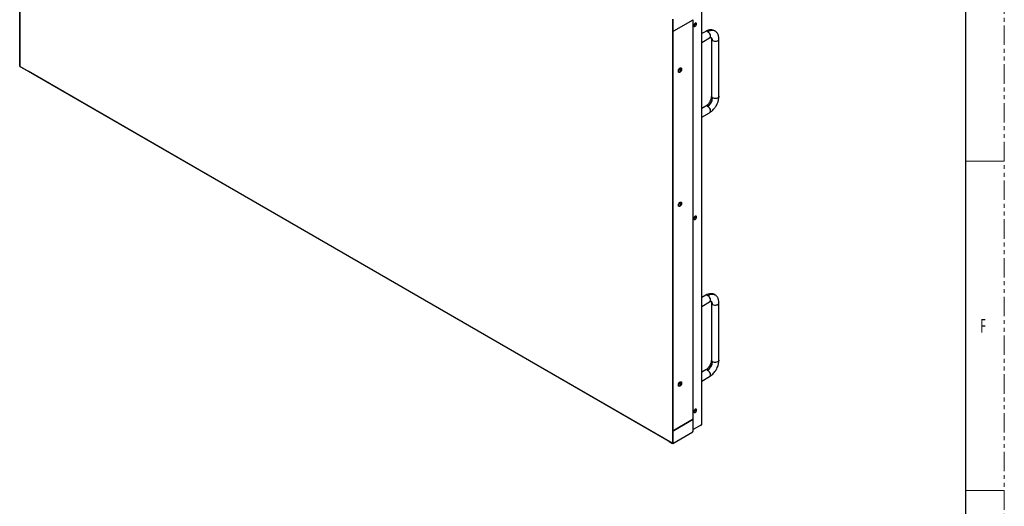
# Model space of a CAD drawing. Header units: millimetres. Extents: x 0 to 1118, y 0 to 864.
# Tile 68 of 69: x 795 to 1118, y 535 to 694. Entities that reach past the tile are written whole.
import ezdxf

# ---------------------------------------------------------------- set-up
doc = ezdxf.new("R2010")
doc.units = ezdxf.units.MM
doc.linetypes.add('PHANTOM', pattern=[12.7, 6.35, -1.27, 1.27, -1.27, 1.27, -1.27])
doc.styles.add('SLDTEXTSTYLE1', font='meiryo.ttc', dxfattribs={"width": 0.6})

msp = doc.modelspace()

# ---------------------------------------------------------------- linework, layer by layer
at = {"color": 7, "linetype": 'PHANTOM', "lineweight": 0}
msp.add_line((1117.6, 0), (1117.6, 863.6), dxfattribs=at)
at = {"color": 7, "linetype": 'Continuous', "lineweight": 30}
for p, q in [((1104.9, 838.2), (1104.9, 25.4)), ((794.9129, 817.7413), (794.9129, 678.7415)), ((794.8899, 681.8597), (794.8899, 814.7313)), ((794.9023, 814.7242), (794.9023, 681.8526)), ((1018.356, 699.3887), (1018.356, 561.29)), ((1018.4292, 561.3199), (1018.4292, 699.5629)), ((1008.8499, 694.2381), (1008.8499, 555.2384)), ((1008.8764, 694.2534), (1008.8764, 555.2537)), ((1008.9329, 694.2369), (1008.9614, 691.1833)), ((1008.9471, 694.2287), (1008.9824, 690.4318)), ((1009.3006, 690.4114), (1015.6469, 694.075)), ((1015.643, 563.1766), (1015.643, 694.0728)), ((1008.9612, 691.1975), (1008.9206, 691.1741)), ((1008.9206, 691.1741), (1008.9206, 558.3025)), ((1008.9206, 691.1741), (1008.9329, 691.1669)), ((1008.9329, 691.1669), (1008.9614, 691.1833)), ((1008.9329, 691.1669), (1008.9329, 558.2953)), ((1008.9683, 690.44), (1008.9614, 691.1833)), ((1008.9683, 690.44), (1008.9824, 690.4318)), ((1008.9824, 690.4318), (1009.3006, 690.4114)), ((1019.7286, 690.2511), (1018.4292, 689.5009)), ((1018.4292, 686.6143), (1020.9785, 688.086)), ((1021.5785, 687.7393), (1021.5785, 668.9589)), ((1022.7422, 690.4163), (1022.7797, 690.3934)), ((1024.0785, 668.9589), (1024.0785, 687.7393)), ((794.8758, 678.8101), (794.9038, 681.8534)), ((794.9023, 681.8526), (794.8899, 681.8597)), ((794.9129, 681.2965), (794.8899, 678.802)), ((794.9129, 681.8587), (794.9023, 681.8526)), ((794.8899, 678.802), (794.8758, 678.8101)), ((794.8899, 678.802), (794.8758, 678.8101)), ((794.8899, 678.802), (794.9129, 678.7887)), ((1008.8499, 555.2384), (794.9129, 678.7415)), ((794.9429, 678.7243), (794.9429, 678.71)), ((794.9429, 678.71), (796.113, 678.0488)), ((794.9429, 678.71), (794.9429, 678.6936)), ((797.4496, 677.2771), (794.9429, 678.6936)), ((1011.368, 676.9331), (1011.368, 678.2412)), ((1011.8285, 678.1163), (1011.8285, 677.6019)), ((1011.8285, 678.1163), (1011.8409, 678.1091)), ((1011.8409, 678.1091), (1011.8409, 677.5947)), ((797.6008, 677.1899), (797.6008, 677.1756)), ((1006.2327, 556.735), (797.6008, 677.1756)), ((1010.7626, 676.9722), (1010.7626, 677.4866)), ((1011.8285, 677.6019), (1011.8409, 677.5947)), ((1019.7286, 665.7549), (1018.4292, 665.0047)), ((1018.4292, 662.118), (1020.9785, 663.5897)), ((1011.368, 633.018), (1011.368, 634.2156)), ((1019.7286, 603.7631), (1018.4292, 603.0129)), ((1022.7422, 603.9283), (1022.7797, 603.9054)), ((1018.4292, 600.1263), (1020.9785, 601.598)), ((1021.5785, 601.2513), (1021.5785, 582.4709)), ((1024.0785, 582.4709), (1024.0785, 601.2513)), ((1019.7286, 579.2669), (1018.4292, 578.5167)), ((1010.7626, 574.0881), (1010.7626, 574.6025)), ((1011.368, 574.0489), (1011.368, 575.3571)), ((1011.8285, 575.2321), (1011.8285, 574.7177)), ((1011.8285, 575.2321), (1011.8409, 575.225)), ((1011.8285, 574.7177), (1011.8409, 574.7106)), ((1011.8409, 575.225), (1011.8409, 574.7106)), ((1018.4292, 575.63), (1020.9785, 577.1017)), ((1008.9206, 567.701), (1008.8764, 567.7265)), ((1008.9206, 567.2928), (1008.8764, 567.3183)), ((1008.9206, 563.0066), (1008.8764, 563.0321)), ((1009.2865, 559.4628), (1015.6328, 563.1265)), ((1015.6469, 563.1183), (1009.3006, 559.4547)), ((1015.6469, 559.2938), (1015.6469, 563.1183)), ((1015.6586, 559.3099), (1015.6586, 563.1352)), ((1008.8764, 558.9704), (1008.9206, 558.9449)), ((1008.9206, 558.7612), (1008.8764, 558.7867)), ((1008.8764, 558.7867), (1008.9206, 558.7612)), ((1008.9824, 559.0668), (1008.9471, 555.2291)), ((1008.9613, 558.3117), (1008.9683, 559.075)), ((1008.9683, 559.075), (1009.2865, 559.4628)), ((1008.9824, 559.0668), (1008.9683, 559.075)), ((1009.3006, 559.4547), (1008.9824, 559.0668)), ((1008.9954, 555.1892), (1015.5015, 558.9451)), ((1008.9998, 555.1986), (1015.5055, 558.9543)), ((1009.3006, 559.4547), (1009.2865, 559.4628)), ((1018.356, 561.29), (1015.6586, 559.7328)), ((1006.2327, 556.7493), (1006.2327, 556.735)), ((1006.245, 556.7421), (1006.2327, 556.735)), ((1008.8797, 555.1905), (1006.426, 556.6376)), ((1007.7344, 555.8823), (1008.8797, 555.2068)), ((1008.8764, 555.2537), (1008.8499, 555.2384)), ((1008.9362, 555.5967), (1008.8764, 555.6313)), ((1008.8764, 555.617), (1008.9361, 555.5825)), ((1008.9856, 555.2069), (1008.8797, 555.2068)), ((1008.8797, 555.2068), (1008.8797, 555.1905)), ((1008.9858, 555.1905), (1008.8797, 555.1905)), ((1008.9329, 558.2953), (1008.9206, 558.3025)), ((1008.9329, 558.2953), (1008.9613, 558.3117)), ((1008.9329, 555.2373), (1008.9613, 558.3117)), ((1008.9471, 555.2291), (1008.9329, 555.2373)), ((1008.9329, 555.2373), (1008.9471, 555.2291)), ((1008.9471, 555.2291), (1008.9998, 555.1986)), ((1008.9998, 555.1986), (1008.9857, 555.2068)), ((1008.9858, 555.1905), (1008.9858, 555.2068))]:
    msp.add_line(p, q, dxfattribs=at)
at = {"color": 8, "linetype": 'Continuous', "lineweight": 30}
for p, q in [((1015.6328, 563.1265), (1015.6328, 694.0669)), ((1011.5625, 678.2859), (1011.5625, 677.1176)), ((1011.5625, 634.2537), (1011.5625, 633.2111)), ((1011.5625, 575.4018), (1011.5625, 574.2334))]:
    msp.add_line(p, q, dxfattribs=at)
at = {"color": 7, "linetype": 'Continuous', "lineweight": 0}
for p, q in [((1104.9, 647.7), (1117.6, 647.7)), ((1104.9, 539.75), (1117.6, 539.75))]:
    msp.add_line(p, q, dxfattribs=at)
at = {"color": 7, "linetype": 'Continuous', "lineweight": 30, "flags": 128}
for points in [[(1016.2966, 692.9529), (1016.1241, 692.8137), (1015.9778, 692.6164), (1015.8801, 692.3911), (1015.8458, 692.1721), (1015.8801, 691.9927), (1015.9778, 691.8803), (1016.1241, 691.8518), (1016.2966, 691.9118), (1016.4691, 692.051), (1016.6153, 692.2483), (1016.713, 692.4736), (1016.7474, 692.6926), (1016.713, 692.872), (1016.6153, 692.9844), (1016.4691, 693.0129), (1016.2966, 692.9529)], [(1016.2966, 629.671), (1016.1241, 629.5318), (1015.9778, 629.3345), (1015.8801, 629.1092), (1015.8458, 628.8902), (1015.8801, 628.7108), (1015.9778, 628.5983), (1016.1241, 628.5699), (1016.2966, 628.6299), (1016.4691, 628.7691), (1016.6153, 628.9664), (1016.713, 629.1917), (1016.7474, 629.4107), (1016.713, 629.5901), (1016.6153, 629.7025), (1016.4691, 629.7309), (1016.2966, 629.671)], [(1016.2966, 566.3891), (1016.1241, 566.2499), (1015.9778, 566.0526), (1015.8801, 565.8273), (1015.8458, 565.6083), (1015.8801, 565.4289), (1015.9778, 565.3164), (1016.1241, 565.288), (1016.2966, 565.348), (1016.4691, 565.4872), (1016.6153, 565.6845), (1016.713, 565.9097), (1016.7474, 566.1288), (1016.713, 566.3082), (1016.6153, 566.4206), (1016.4691, 566.449), (1016.2966, 566.3891)]]:
    msp.add_lwpolyline(points, dxfattribs=at)
at = {"color": 8, "linetype": 'Continuous', "lineweight": 30, "flags": 128}
for points in [[(1016.2477, 692.816), (1016.2709, 692.7805), (1016.2877, 692.6926), (1016.2709, 692.5852), (1016.223, 692.4748), (1016.1513, 692.3781), (1016.0668, 692.3099), (1015.9822, 692.2805), (1015.9105, 692.2944), (1015.9095, 692.295)], [(1020.3536, 690.1892), (1020.8316, 690.4257), (1021.2999, 690.5784), (1021.7489, 690.6442), (1022.1695, 690.6218), (1022.5531, 690.5116), (1022.7422, 690.4163)], [(1020.3536, 690.1892), (1020.6026, 690.0041), (1020.8315, 689.7513), (1021.0216, 689.4513), (1021.1576, 689.1284), (1021.2285, 688.8087), (1021.2285, 688.5182), (1021.1576, 688.2804), (1021.0216, 688.1145), (1020.9785, 688.086)], [(1021.9446, 687.2291), (1022.2294, 687.106), (1022.5628, 687.0342), (1022.9176, 687.0196), (1023.2653, 687.0632), (1023.5776, 687.1617), (1023.8291, 687.3069), (1023.9997, 687.4872), (1024.0753, 687.6879), (1024.0785, 687.7399)], [(1024.0785, 668.9589), (1024.0753, 668.9074), (1023.9997, 668.7067), (1023.8291, 668.5265), (1023.5776, 668.3812), (1023.2653, 668.2828), (1022.9176, 668.2391), (1022.5628, 668.2538), (1022.2294, 668.3256), (1021.9446, 668.4486)], [(1020.3536, 665.693), (1020.6026, 665.5079), (1020.8315, 665.2551), (1021.0216, 664.9551), (1021.1576, 664.6322), (1021.2285, 664.3125), (1021.2285, 664.022), (1021.1576, 663.7841), (1021.0216, 663.6183), (1020.9785, 663.5897)], [(1016.2477, 629.5341), (1016.2709, 629.4986), (1016.2877, 629.4107), (1016.2709, 629.3033), (1016.223, 629.1929), (1016.1513, 629.0962), (1016.0668, 629.0279), (1015.9822, 628.9985), (1015.9105, 629.0125), (1015.9095, 629.0131)], [(1020.3536, 603.7012), (1020.8316, 603.9377), (1021.2999, 604.0904), (1021.7489, 604.1562), (1022.1695, 604.1338), (1022.5531, 604.0236), (1022.7422, 603.9283)], [(1020.3536, 603.7012), (1020.6026, 603.5161), (1020.8315, 603.2633), (1021.0216, 602.9633), (1021.1576, 602.6404), (1021.2285, 602.3207), (1021.2285, 602.0302), (1021.1576, 601.7924), (1021.0216, 601.6265), (1020.9785, 601.598)], [(1021.9446, 600.7411), (1022.2294, 600.618), (1022.5628, 600.5462), (1022.9176, 600.5316), (1023.2653, 600.5752), (1023.5776, 600.6737), (1023.8291, 600.8189), (1023.9997, 600.9992), (1024.0753, 601.1999), (1024.0785, 601.2519)], [(1024.0785, 582.4709), (1024.0753, 582.4194), (1023.9997, 582.2187), (1023.8291, 582.0384), (1023.5776, 581.8932), (1023.2653, 581.7948), (1022.9176, 581.7511), (1022.5628, 581.7658), (1022.2294, 581.8376), (1021.9446, 581.9606)], [(1020.3536, 579.205), (1020.6026, 579.0199), (1020.8315, 578.7671), (1021.0216, 578.4671), (1021.1576, 578.1441), (1021.2285, 577.8245), (1021.2285, 577.534), (1021.1576, 577.2961), (1021.0216, 577.1303), (1020.9785, 577.1017)], [(1016.2477, 566.2522), (1016.2709, 566.2167), (1016.2877, 566.1288), (1016.2709, 566.0214), (1016.223, 565.911), (1016.1513, 565.8143), (1016.0668, 565.746), (1015.9822, 565.7166), (1015.9105, 565.7306), (1015.9095, 565.7312)]]:
    msp.add_lwpolyline(points, dxfattribs=at)
at = {"color": 8, "linetype": 'Continuous', "lineweight": 30}
for centre, radius, start, end in [((1019.9887, 689.6906), 0.6179, 53.802666, 114.887766), ((1020.8754, 687.3658), 1.0779, 352.715078, 56.036478), ((1022.1941, 687.7947), 0.6182, 185.212259, 246.195403), ((1022.1939, 669.014), 0.6179, 185.115398, 246.204449), ((1019.9887, 665.1943), 0.6179, 53.803111, 114.886768), ((1019.9887, 603.2026), 0.6179, 53.802512, 114.887367), ((1020.8743, 600.8773), 1.079, 352.749358, 56.002072), ((1022.1941, 601.3067), 0.6182, 185.212259, 246.195403), ((1022.1939, 582.526), 0.6179, 185.115398, 246.204449), ((1019.9887, 578.7063), 0.6179, 53.803557, 114.885769)]:
    msp.add_arc(centre, radius, start, end, dxfattribs=at)
at = {"color": 7, "linetype": 'Continuous', "lineweight": 30}
for centre, radius, start, end in [((1010.5757, 677.962), 0.4743, 296.019759, 358.724169), ((1018.4903, 668.6058), 3.4578, 302.605478, 357.39455), ((1018.4903, 582.1178), 3.4578, 302.605569, 357.394458), ((1010.5757, 575.0778), 0.4743, 296.019272, 358.724656)]:
    msp.add_arc(centre, radius, start, end, dxfattribs=at)
for points, knots in [([(1015.9443, 692.2627), (1015.9451, 692.2616), (1015.9484, 692.2563), (1015.9393, 692.2825), (1015.9412, 692.3436), (1015.9597, 692.4345), (1016.0019, 692.5419), (1016.0673, 692.6521), (1016.1435, 692.741), (1016.1995, 692.7858), (1016.237, 692.8093), (1016.2656, 692.8215), (1016.2675, 692.8214), (1016.2684, 692.8214)], [0, 0, 0, 0, 0.02702299, 0.12645516, 0.22678512, 0.33183154, 0.44757546, 0.57170731, 0.69773758, 0.80361778, 0.83806373, 0.91609423, 1, 1, 1, 1]), ([(1022.7284, 690.4244), (1022.5299, 690.5186), (1022.1098, 690.7182), (1021.3711, 690.7832), (1020.5528, 690.6601), (1020.005, 690.3882), (1019.7288, 690.2511)], [0, 0, 0, 0, 0.22129882, 0.46849062, 0.73206337, 1, 1, 1, 1]), ([(1020.9784, 688.0859), (1021.092, 688.153), (1021.3178, 688.2863), (1021.4251, 688.2682), (1021.4785, 688.2592)], [0, 0, 0, 0, 0.50296629, 1, 1, 1, 1]), ([(1021.4785, 688.2592), (1021.513, 688.2175), (1021.5824, 688.1336), (1021.5798, 687.8712), (1021.5785, 687.7392)], [0, 0, 0, 0, 0.49703032, 1, 1, 1, 1]), ([(1024.0785, 687.7395), (1024.0696, 687.9498), (1024.05, 688.4197), (1023.8918, 688.9969), (1023.6695, 689.4737), (1023.4274, 689.8348), (1023.1171, 690.1694), (1022.8604, 690.3377), (1022.7284, 690.4244)], [0, 0, 0, 0, 0.18452807, 0.41209131, 0.54313742, 0.68539915, 0.83812882, 1, 1, 1, 1]), ([(1010.7502, 677.4938), (1010.7766, 677.568), (1010.8295, 677.7165), (1010.9609, 677.9261), (1011.1172, 678.1024), (1011.2897, 678.2319), (1011.4602, 678.299), (1011.5947, 678.3112), (1011.6553, 678.2772), (1011.6751, 678.2661)], [0, 0, 0, 0, 0.15422729, 0.3084544, 0.46268142, 0.6169087, 0.77113582, 0.92536298, 1, 1, 1, 1]), ([(1010.7626, 677.4866), (1010.789, 677.5609), (1010.8418, 677.7094), (1010.9733, 677.9189), (1011.1296, 678.0952), (1011.3021, 678.2247), (1011.4725, 678.2918), (1011.6071, 678.3041), (1011.6677, 678.27), (1011.6875, 678.259)], [0, 0, 0, 0, 0.15422729, 0.3084544, 0.46268142, 0.6169087, 0.77113582, 0.92536298, 1, 1, 1, 1]), ([(1011.721, 678.2445), (1011.7277, 678.2416), (1011.7775, 678.2202), (1011.8048, 678.1645), (1011.8285, 678.1163)], [0, 0, 0, 0, 0.13375836, 1, 1, 1, 1]), ([(1011.7334, 678.2374), (1011.74, 678.2345), (1011.7898, 678.213), (1011.8172, 678.1574), (1011.8409, 678.1091)], [0, 0, 0, 0, 0.13375836, 1, 1, 1, 1]), ([(1010.9036, 676.8295), (1010.8807, 676.8381), (1010.8132, 676.8632), (1010.7752, 676.9332), (1010.7502, 676.9794)], [0, 0, 0, 0, 0.34039425, 1, 1, 1, 1]), ([(1010.916, 676.8224), (1010.893, 676.8309), (1010.8256, 676.856), (1010.7876, 676.926), (1010.7626, 676.9722)], [0, 0, 0, 0, 0.34039425, 1, 1, 1, 1]), ([(1011.8285, 677.6019), (1011.8021, 677.5276), (1011.7493, 677.3791), (1011.6179, 677.1697), (1011.4614, 676.9929), (1011.2897, 676.8651), (1011.1162, 676.7916), (1011.0154, 676.7976), (1010.965, 676.8006)], [0, 0, 0, 0, 0.16666686, 0.33333361, 0.50000041, 0.6666668, 0.83333335, 1, 1, 1, 1]), ([(1011.8409, 677.5947), (1011.8145, 677.5205), (1011.7616, 677.3719), (1011.6303, 677.1625), (1011.4737, 676.9857), (1011.302, 676.858), (1011.1285, 676.7845), (1011.0278, 676.7905), (1010.9774, 676.7935)], [0, 0, 0, 0, 0.16666686, 0.33333361, 0.50000041, 0.6666668, 0.83333335, 1, 1, 1, 1]), ([(1021.5785, 668.9588), (1021.5693, 668.8017), (1021.5521, 668.5074), (1021.4051, 667.951), (1021.1878, 667.4316), (1020.9019, 666.9337), (1020.593, 666.5032), (1020.1837, 666.0605), (1019.8852, 665.86), (1019.7288, 665.7549)], [0, 0, 0, 0, 0.14642534, 0.2742782, 0.45033266, 0.54738716, 0.67587844, 0.83008291, 1, 1, 1, 1]), ([(1020.9784, 663.5897), (1021.2319, 663.7551), (1021.6996, 664.0604), (1022.2842, 664.6394), (1022.706, 665.1542), (1023.0441, 665.6456), (1023.3757, 666.2168), (1023.7198, 666.9848), (1024.0141, 667.9495), (1024.0561, 668.6084), (1024.0785, 668.959)], [0, 0, 0, 0, 0.15077708, 0.27826891, 0.37716995, 0.45017357, 0.54416662, 0.67002994, 0.82443415, 1, 1, 1, 1]), ([(1011.2894, 632.9545), (1011.2188, 632.9231), (1011.0777, 632.8603), (1010.8982, 632.9007), (1010.7783, 633.0373), (1010.7362, 633.2577), (1010.7783, 633.5268), (1010.8982, 633.8018), (1011.0777, 634.0494), (1011.2188, 634.1496), (1011.2894, 634.1997)], [0, 0, 0, 0, 0.12499999, 0.24999997, 0.3750001, 0.50000019, 0.6249999, 0.75000003, 0.87500001, 1, 1, 1, 1]), ([(1011.3017, 632.9473), (1011.2312, 632.916), (1011.09, 632.8532), (1010.9106, 632.8936), (1010.7906, 633.0301), (1010.7485, 633.2506), (1010.7906, 633.5197), (1010.9106, 633.7947), (1011.09, 634.0423), (1011.2312, 634.1425), (1011.3017, 634.1926)], [0, 0, 0, 0, 0.12499999, 0.24999997, 0.3750001, 0.50000019, 0.6249999, 0.75000003, 0.87500001, 1, 1, 1, 1]), ([(1011.2894, 634.1997), (1011.3599, 634.2311), (1011.5011, 634.2938), (1011.6805, 634.2535), (1011.8005, 634.1169), (1011.8426, 633.8965), (1011.8005, 633.6274), (1011.6805, 633.3524), (1011.5011, 633.1048), (1011.3599, 633.0046), (1011.2894, 632.9545)], [0, 0, 0, 0, 0.12499992, 0.24999999, 0.37500008, 0.49999981, 0.62499992, 0.75000001, 0.87500008, 1, 1, 1, 1]), ([(1011.3017, 634.1926), (1011.3723, 634.2239), (1011.5134, 634.2867), (1011.6929, 634.2463), (1011.8128, 634.1098), (1011.8549, 633.8893), (1011.8128, 633.6202), (1011.6929, 633.3452), (1011.5134, 633.0976), (1011.3723, 632.9974), (1011.3017, 632.9473)], [0, 0, 0, 0, 0.12499992, 0.24999999, 0.37500008, 0.49999981, 0.62499992, 0.75000001, 0.87500008, 1, 1, 1, 1]), ([(1015.9443, 628.9808), (1015.9451, 628.9797), (1015.9484, 628.9744), (1015.9393, 629.0006), (1015.9412, 629.0617), (1015.9597, 629.1526), (1016.0019, 629.2599), (1016.0673, 629.3702), (1016.1435, 629.4591), (1016.1995, 629.5039), (1016.237, 629.5273), (1016.2656, 629.5395), (1016.2675, 629.5395), (1016.2684, 629.5395)], [0, 0, 0, 0, 0.02702197, 0.12645595, 0.22678338, 0.33182999, 0.44757871, 0.5717087, 0.69773865, 0.80361907, 0.838065, 0.91609462, 1, 1, 1, 1]), ([(1022.7284, 603.9364), (1022.5299, 604.0306), (1022.1098, 604.2302), (1021.3711, 604.2952), (1020.5528, 604.1721), (1020.005, 603.9002), (1019.7288, 603.7631)], [0, 0, 0, 0, 0.22129881, 0.4684906, 0.73206333, 1, 1, 1, 1]), ([(1024.0785, 601.2515), (1024.0696, 601.4618), (1024.05, 601.9317), (1023.8919, 602.5089), (1023.6695, 602.9857), (1023.4274, 603.3468), (1023.1171, 603.6813), (1022.8604, 603.8497), (1022.7284, 603.9364)], [0, 0, 0, 0, 0.184528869, 0.4120919, 0.543136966, 0.685399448, 0.83812897, 1, 1, 1, 1]), ([(1020.9784, 601.5979), (1021.092, 601.665), (1021.3178, 601.7983), (1021.4251, 601.7802), (1021.4785, 601.7712)], [0, 0, 0, 0, 0.50296629, 1, 1, 1, 1]), ([(1021.4785, 601.7712), (1021.513, 601.7295), (1021.5824, 601.6456), (1021.5798, 601.3832), (1021.5785, 601.2512)], [0, 0, 0, 0, 0.49703032, 1, 1, 1, 1]), ([(1021.5785, 582.4708), (1021.5693, 582.3137), (1021.5521, 582.0194), (1021.4051, 581.463), (1021.1878, 580.9436), (1020.9019, 580.4457), (1020.593, 580.0152), (1020.1837, 579.5725), (1019.8852, 579.372), (1019.7288, 579.2669)], [0, 0, 0, 0, 0.1464254, 0.27427747, 0.45033201, 0.54738715, 0.67587803, 0.83008283, 1, 1, 1, 1]), ([(1020.9784, 577.1017), (1021.2319, 577.2671), (1021.6996, 577.5724), (1022.2842, 578.1514), (1022.706, 578.6662), (1023.0441, 579.1576), (1023.3757, 579.7288), (1023.7198, 580.4968), (1024.0141, 581.4615), (1024.0561, 582.1204), (1024.0785, 582.471)], [0, 0, 0, 0, 0.150777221, 0.278268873, 0.377170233, 0.450173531, 0.544166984, 0.670029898, 0.824434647, 1, 1, 1, 1]), ([(1010.7502, 574.6096), (1010.7766, 574.6839), (1010.8295, 574.8324), (1010.9609, 575.0419), (1011.1172, 575.2182), (1011.2897, 575.3477), (1011.4602, 575.4148), (1011.5947, 575.4271), (1011.6553, 575.393), (1011.6751, 575.382)], [0, 0, 0, 0, 0.15422567, 0.30845321, 0.46268065, 0.616908, 0.7711352, 0.92536278, 1, 1, 1, 1]), ([(1010.7626, 574.6025), (1010.789, 574.6767), (1010.8418, 574.8253), (1010.9733, 575.0348), (1011.1296, 575.2111), (1011.3021, 575.3406), (1011.4725, 575.4077), (1011.6071, 575.4199), (1011.6677, 575.3859), (1011.6875, 575.3748)], [0, 0, 0, 0, 0.15422567, 0.30845321, 0.46268065, 0.616908, 0.7711352, 0.92536278, 1, 1, 1, 1]), ([(1011.8285, 574.7177), (1011.8021, 574.6435), (1011.7493, 574.4949), (1011.6179, 574.2855), (1011.4614, 574.1087), (1011.2897, 573.981), (1011.1162, 573.9075), (1011.0154, 573.9135), (1010.965, 573.9165)], [0, 0, 0, 0, 0.16666698, 0.33333386, 0.50000078, 0.66666692, 0.83333322, 1, 1, 1, 1]), ([(1011.8409, 574.7106), (1011.8145, 574.6363), (1011.7616, 574.4878), (1011.6303, 574.2784), (1011.4737, 574.1016), (1011.302, 573.9738), (1011.1285, 573.9004), (1011.0278, 573.9064), (1010.9774, 573.9094)], [0, 0, 0, 0, 0.16666698, 0.33333386, 0.50000078, 0.66666692, 0.83333322, 1, 1, 1, 1]), ([(1011.721, 575.3604), (1011.7277, 575.3575), (1011.7775, 575.336), (1011.8048, 575.2804), (1011.8285, 575.2321)], [0, 0, 0, 0, 0.13375213, 1, 1, 1, 1]), ([(1011.7334, 575.3532), (1011.74, 575.3503), (1011.7898, 575.3289), (1011.8172, 575.2732), (1011.8409, 575.225)], [0, 0, 0, 0, 0.13375213, 1, 1, 1, 1]), ([(1010.9036, 573.9454), (1010.8807, 573.9539), (1010.8132, 573.979), (1010.7752, 574.049), (1010.7502, 574.0952)], [0, 0, 0, 0, 0.34038526, 1, 1, 1, 1]), ([(1010.916, 573.9383), (1010.893, 573.9468), (1010.8256, 573.9719), (1010.7876, 574.0419), (1010.7626, 574.0881)], [0, 0, 0, 0, 0.34038526, 1, 1, 1, 1]), ([(1015.9443, 565.6989), (1015.9451, 565.6977), (1015.9484, 565.6925), (1015.9393, 565.7187), (1015.9412, 565.7798), (1015.9597, 565.8707), (1016.0019, 565.978), (1016.0673, 566.0882), (1016.1435, 566.1772), (1016.1995, 566.222), (1016.237, 566.2454), (1016.2656, 566.2576), (1016.2675, 566.2576), (1016.2684, 566.2576)], [0, 0, 0, 0, 0.02702295, 0.12645497, 0.22678478, 0.33183104, 0.44758128, 0.57170796, 0.69773804, 0.80361808, 0.83806397, 0.91609436, 1, 1, 1, 1]), ([(1015.6204, 562.1702), (1015.6218, 562.1712), (1015.6247, 562.1733), (1015.6259, 562.1773), (1015.6247, 562.1813), (1015.6218, 562.1834), (1015.6204, 562.1845)], [0, 0, 0, 0, 0.24997128, 0.50013731, 0.75018957, 1, 1, 1, 1]), ([(1015.6328, 563.1265), (1015.6356, 563.1285), (1015.6414, 563.1327), (1015.6438, 563.1407), (1015.6414, 563.1488), (1015.6356, 563.1529), (1015.6328, 563.155)], [0, 0, 0, 0, 0.24996656, 0.49995947, 0.75020768, 1, 1, 1, 1]), ([(1015.6328, 562.1794), (1015.6344, 562.1782), (1015.6377, 562.1758), (1015.6391, 562.1712), (1015.6377, 562.1666), (1015.6344, 562.1642), (1015.6328, 562.1631)], [0, 0, 0, 0, 0.25017151, 0.4999985, 0.7500157, 1, 1, 1, 1]), ([(1015.6469, 563.1509), (1015.6502, 563.1486), (1015.6568, 563.1438), (1015.6596, 563.1346), (1015.6568, 563.1254), (1015.6502, 563.1207), (1015.6469, 563.1183)], [0, 0, 0, 0, 0.25016204, 0.49997666, 0.74998148, 1, 1, 1, 1]), ([(1015.4912, 558.9623), (1015.4912, 558.9623), (1015.4912, 558.9623), (1015.4913, 558.9623), (1015.4913, 558.9623), (1015.4913, 558.9623), (1015.4913, 558.9624), (1015.4913, 558.9624), (1015.4913, 558.9624)], [0, 0, 0, 0, 0.26686618, 0.38621236, 0.49295884, 0.61378764, 0.73313382, 1, 1, 1, 1]), ([(1015.4912, 558.946), (1015.4931, 558.9452), (1015.4968, 558.9435), (1015.5015, 558.9446), (1015.5048, 558.9481), (1015.5053, 558.9522), (1015.5055, 558.9543)], [0, 0, 0, 0, 0.24999917, 0.50004236, 0.7499547, 1, 1, 1, 1]), ([(1015.4913, 558.9624), (1015.4933, 558.9904), (1015.4971, 559.0463), (1015.5273, 559.1376), (1015.5722, 559.2265), (1015.6126, 559.2768), (1015.6328, 559.302)], [0, 0, 0, 0, 0.25000969, 0.50000582, 0.7500045, 1, 1, 1, 1]), ([(1015.5055, 558.9543), (1015.5074, 558.9822), (1015.5113, 559.0381), (1015.5414, 559.1294), (1015.5863, 559.2184), (1015.6267, 559.2687), (1015.6469, 559.2938)], [0, 0, 0, 0, 0.25000969, 0.50000582, 0.7500045, 1, 1, 1, 1]), ([(1015.6328, 559.302), (1015.6344, 559.3041), (1015.6376, 559.3084), (1015.6391, 559.3157), (1015.6378, 559.3229), (1015.6344, 559.3269), (1015.6328, 559.329)], [0, 0, 0, 0, 0.25013286, 0.49994783, 0.75001843, 1, 1, 1, 1]), ([(1015.6469, 559.2938), (1015.6502, 559.2971), (1015.6566, 559.3038), (1015.6596, 559.3156), (1015.6569, 559.3275), (1015.6502, 559.3339), (1015.6469, 559.3371)], [0, 0, 0, 0, 0.24738498, 0.49646665, 0.74731591, 1, 1, 1, 1]), ([(1018.2704, 561.2406), (1018.2612, 561.2308), (1018.2297, 561.1973), (1018.1541, 561.1471), (1018.0875, 561.1262), (1018.0542, 561.1157)], [0, 0, 0, 0, 0.17088943, 0.58544751, 1, 1, 1, 1]), ([(1018.356, 561.29), (1018.377, 561.2929), (1018.419, 561.2987), (1018.4258, 561.3128), (1018.4292, 561.3199)], [0, 0, 0, 0, 0.50001324, 1, 1, 1, 1]), ([(1008.9857, 555.2068), (1008.9857, 555.2068), (1008.9857, 555.2068), (1008.9858, 555.2068), (1008.9858, 555.2068), (1008.9858, 555.2068), (1008.9858, 555.2068)], [0, 0, 0, 0, 0.2527029, 0.49150163, 0.7566174, 1, 1, 1, 1]), ([(1008.9998, 555.1986), (1008.9996, 555.1966), (1008.9992, 555.1925), (1008.996, 555.189), (1008.9914, 555.188), (1008.9876, 555.1897), (1008.9858, 555.1905)], [0, 0, 0, 0, 0.2500453, 0.49995765, 0.75000083, 1, 1, 1, 1])]:
    msp.add_open_spline(points, degree=3, knots=knots, dxfattribs=at)

# ---------------------------------------------------------------- texts
at = {"color": 7, "linetype": 'Continuous', "lineweight": 0, "insert": (1109.6943, 595.9977), "char_height": 4.445, "attachment_point": 1, "style": 'SLDTEXTSTYLE1'}
msp.add_mtext('F', dxfattribs=at)

doc.saveas('drawing.dxf')
